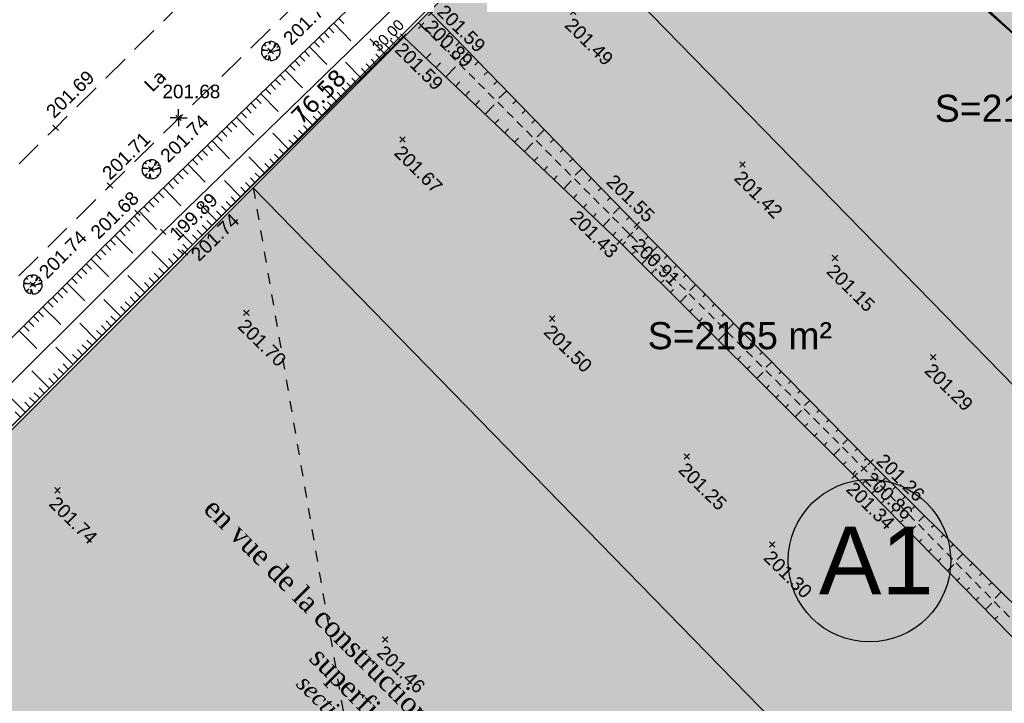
# Model space of a CAD drawing. Extents: x 1616800 to 1632437, y 2248456 to 2251974.
# Tile 50 of 256: x 1617494 to 1617567, y 2251628 to 2251679. Entities that reach past the tile are written whole.
import ezdxf
from ezdxf.enums import TextEntityAlignment as Align

# ---------------------------------------------------------------- set-up
doc = ezdxf.new("R2010")
doc.units = 0
doc.header["$LTSCALE"] = 2
doc.header["$PDMODE"] = 3
doc.header["$PDSIZE"] = 0.2
for name, pattern in [('CHEMIN', [1.5, 1, -0.5]), ('CONTINU', [0]), ('FOSSE', [0.5, 0.3, -0.2]), ('Grille', [0.4, 0.2, -0.2])]:
    doc.linetypes.add(name, pattern=pattern)
doc.layers.get('0').update_dxf_attribs({"linetype": 'CONTINUOUS'})
for name, color, linetype in [('01-PAP- REVET MACROLOT', 51, 'CONTINUOUS'), ('08-PAP RESEAU TELEPHONE PROJET', 95, 'CONTINUOUS'), ('PARC_COTATIONS', 5, 'CONTINUOUS'), ('PARC_SUPEFICIES', 7, 'CONTINUOUS'), ('PARC_TEXTE', 7, 'CONTINUOUS'), ('PROJ Subdi macrolot A', 1, 'CONTINUOUS'), ('X-PTS TOPO-TEXTE TOPOALT', 8, 'CONTINUOUS'), ('X-PTS TOPO-TOPOPOINT', 8, 'CONTINUOUS'), ('Y - FDP TOPO-COTATION', 8, 'CONTINUOUS'), ('Y - FDP TOPO-LIMITES', 8, 'CONTINUOUS'), ('Y - FDP TOPO-LIMITES_ 09119', 8, 'CONTINUOUS'), ('Y - FDP TOPO-LOT COTATION', 8, 'CONTINUOUS'), ('Y-FDP TOPO-TOP_AXE_FOSSE', 8, 'CONTINUOUS'), ('Y-FDP TOPO-TOP_BARBULE', 8, 'CONTINUOUS'), ('Y-FDP TOPO-TOP_BORNE', 8, 'CONTINUOUS'), ('Y-FDP TOPO-TOP_TALUS', 8, 'CONTINUOUS'), ('Y-FDP TOPO-TOP_VEGETATION_symb', 8, 'CONTINUOUS'), ('Y-FDP TOPO-TOP_VOIRIE', 8, 'CHEMIN')]:
    doc.layers.add(name, color=color, linetype=linetype)
doc.styles.add('Arial 1.5', font='arial.ttf', dxfattribs={"width": 0.99, "height": 0.75})
doc.styles.add('ITALIC', font='timesi.ttf')
doc.styles.get("Standard").update_dxf_attribs({"font": 'arial.ttf'})
doc.styles.add('TIME', font='times.ttf')
doc.styles.add('Verdana 2.0', font='verdana.ttf', dxfattribs={"width": 0.99, "height": 2})

# ---------------------------------------------------------------- blocks, each defined once
blk = doc.blocks.new('TCPOINT')
at = {"color": 0}
blk.add_point((0, 0), dxfattribs=at)
at = {"layer": 'X-PTS TOPO-TEXTE TOPOALT'}
blk.add_attdef('ALT', text='', height=0.75, dxfattribs=at).set_placement((0.25, -0.25), align=Align.TOP_LEFT)
blk = doc.blocks.new('TCPOINT_2')
at = {"color": 0}
blk.add_point((0, 0), dxfattribs=at)
at = {"layer": 'X-PTS TOPO-TEXTE TOPOALT'}
blk.add_attdef('ALT', (0.25, 0.25), '', height=0.75, dxfattribs=at)
blk = doc.blocks.new('arbre1')
at = {"linetype": 'CONTINU'}
for p, q in [((-0.218, 0.045), (-0.682, 0.034)), ((-0.682, 0.034), (-0.68, -0.059)), ((-0.626, 0.283), (-0.669, 0.142)), ((-0.669, 0.142), (-0.218, 0.045)), ((-0.597, 0.345), (-0.626, 0.283)), ((-0.537, 0.44), (-0.597, 0.345)), ((-0.522, 0.455), (-0.537, 0.44)), ((-0.507, 0.471), (-0.522, 0.455)), ((-0.365, 0.366), (-0.507, 0.471)), ((-0.462, 0.519), (-0.477, 0.503)), ((-0.477, 0.503), (-0.365, 0.366)), ((-0.447, 0.535), (-0.462, 0.519)), ((-0.356, 0.599), (-0.447, 0.535)), ((-0.294, 0.631), (-0.356, 0.599)), ((-0.125, 0.682), (-0.294, 0.631)), ((-0.075, 0.513), (-0.125, 0.682)), ((-0.049, 0.699), (-0.075, 0.513)), ((0.044, 0.701), (-0.049, 0.699)), ((0.075, 0.702), (0.044, 0.701)), ((0.153, 0.688), (0.075, 0.702)), ((0.293, 0.645), (0.153, 0.688)), ((0.186, -0.038), (0.691, 0.175)), ((0.709, 0.067), (0.186, -0.038)), ((0.24, 0.273), (0.356, 0.616)), ((0.434, 0.571), (0.24, 0.273)), ((0.356, 0.616), (0.293, 0.645)), ((0.482, 0.526), (0.434, 0.571)), ((0.457, 0.278), (0.593, 0.39)), ((0.642, 0.313), (0.457, 0.278)), ((0.498, 0.511), (0.482, 0.526)), ((0.513, 0.496), (0.498, 0.511)), ((0.498, 0.511), (0.498, 0.511)), ((0.529, 0.481), (0.513, 0.496)), ((0.593, 0.39), (0.529, 0.481)), ((0.691, 0.175), (0.642, 0.313)), ((0.712, -0.025), (0.709, 0.067)), ((-0.68, -0.059), (-0.679, -0.09)), ((-0.679, -0.09), (-0.662, -0.167)), ((-0.662, -0.167), (-0.612, -0.305)), ((-0.612, -0.305), (-0.58, -0.366)), ((-0.58, -0.366), (-0.516, -0.457)), ((-0.516, -0.457), (-0.5, -0.472)), ((-0.5, -0.472), (-0.484, -0.488)), ((-0.484, -0.488), (-0.287, -0.313)), ((-0.287, -0.313), (-0.452, -0.518)), ((-0.452, -0.518), (-0.436, -0.533)), ((-0.436, -0.533), (-0.421, -0.548)), ((-0.421, -0.548), (-0.326, -0.607)), ((-0.326, -0.607), (-0.264, -0.637)), ((-0.264, -0.637), (-0.123, -0.68)), ((-0.123, -0.68), (-0.101, -0.339)), ((-0.101, -0.339), (-0.015, -0.693)), ((-0.015, -0.693), (0.078, -0.691)), ((0.078, -0.691), (0.109, -0.69)), ((0.109, -0.69), (0.186, -0.672)), ((0.186, -0.672), (0.324, -0.623)), ((0.324, -0.623), (0.385, -0.59)), ((0.385, -0.59), (0.476, -0.526)), ((0.506, -0.494), (0.442, -0.403)), ((0.442, -0.403), (0.537, -0.463)), ((0.476, -0.526), (0.491, -0.51)), ((0.491, -0.51), (0.506, -0.494)), ((0.537, -0.463), (0.552, -0.447)), ((0.552, -0.447), (0.567, -0.431)), ((0.567, -0.431), (0.626, -0.337)), ((0.626, -0.337), (0.656, -0.274)), ((0.656, -0.274), (0.699, -0.134)), ((0.699, -0.134), (0.712, -0.056)), ((0.712, -0.056), (0.712, -0.025))]:
    blk.add_line(p, q, dxfattribs=at)
blk.add_circle((0, 0), 0.1, dxfattribs=at)
blk = doc.blocks.new('T007')
at = {"color": 0}
for p, q in [((-0.125, 0), (-0.625, 0)), ((0, 0.125), (0, 0.625)), ((0, 0), (0, 0)), ((0.125, 0), (0.625, 0)), ((0, -0.125), (0, -0.625))]:
    blk.add_line(p, q, dxfattribs=at)

msp = doc.modelspace()

# ---------------------------------------------------------------- hatches: boundary and pattern name
at = {"layer": '01-PAP- REVET MACROLOT'}
h = msp.add_hatch(color=256, dxfattribs=at)
h.dxf.hatch_style = 1
h.paths.add_polyline_path([(1617553.9519, 2251708.5749), (1617532.7557, 2251687.3408), (1617583.2707, 2251635.5391), (1617604.7493, 2251656.4836)])
h = msp.add_hatch(color=256, dxfattribs=at)
h.dxf.hatch_style = 1
h.paths.add_polyline_path([(1617532.7557, 2251687.3408), (1617511.5596, 2251666.1067), (1617561.7921, 2251614.5947), (1617583.2707, 2251635.5391)])
h = msp.add_hatch(color=256, dxfattribs=at)
h.dxf.hatch_style = 1
h.paths.add_polyline_path([(1617511.5596, 2251666.1067), (1617561.7921, 2251614.5947), (1617535.5709, 2251589.0256), (1617524.9968, 2251587.9332), (1617522.7984, 2251590.1116), (1617489.8856, 2251622.7153), (1617490.6635, 2251645.1733)])

# ---------------------------------------------------------------- linework, layer by layer
at = {"layer": 'PARC_COTATIONS', "linetype": 'Grille', "ltscale": 2}
msp.add_line((1617511.5596, 2251666.1067), (1617524.9968, 2251587.9332), dxfattribs=at)
at = {"layer": 'PARC_SUPEFICIES', "flags": 128}
msp.add_lwpolyline([(1617511.5596, 2251666.1067), (1617561.7921, 2251614.5947), (1617535.5709, 2251589.0256), (1617524.9968, 2251587.9332), (1617522.7984, 2251590.1116), (1617489.8856, 2251622.7153), (1617490.6635, 2251645.1733)], close=True, dxfattribs=at)
at = {"layer": 'PROJ Subdi macrolot A', "flags": 128}
for points in [[(1617553.9519, 2251708.5749), (1617532.7557, 2251687.3408), (1617583.2707, 2251635.5391), (1617604.7493, 2251656.4836)], [(1617532.7557, 2251687.3408), (1617511.5596, 2251666.1067), (1617561.7921, 2251614.5947), (1617583.2707, 2251635.5391)]]:
    msp.add_lwpolyline(points, close=True, dxfattribs=at)
for points in [[(1617532.7557, 2251687.3408), (1617583.2704, 2251635.5395)], [(1617511.5596, 2251666.1067), (1617561.7921, 2251614.5947)]]:
    msp.add_lwpolyline(points, dxfattribs=at)
at = {"layer": 'PROJ Subdi macrolot A'}
msp.add_circle((1617557.0545, 2251638.5608), 6, dxfattribs=at)
at = {"layer": 'Y - FDP TOPO-LIMITES', "flags": 128}
msp.add_lwpolyline([(1617679.738, 2251574.4653), (1617544.2252, 2251699.1484)], dxfattribs=at)
at = {"layer": 'Y - FDP TOPO-LIMITES_ 09119', "flags": 128}
for points in [[(1617544.2252, 2251699.1484), (1617490.1496, 2251644.922), (1617490.5111, 2251622.1059), (1617612.2487, 2251501.4729), (1617679.738, 2251574.4653)], [(1617612.2487, 2251501.4729), (1617605.2296, 2251508.4284), (1617490.5111, 2251622.1059), (1617490.1496, 2251644.922), (1617544.2252, 2251699.1484), (1617679.738, 2251574.4653)]]:
    msp.add_lwpolyline(points, close=True, dxfattribs=at)
at = {"layer": 'Y-FDP TOPO-TOP_AXE_FOSSE', "flags": 128}
msp.add_lwpolyline([(1617487.4482, 2251629.1227), (1617488.3132, 2251646.3645), (1617504.911, 2251662.8578), (1617521.18, 2251678.6633), (1617523.1031, 2251680.5656), (1617526.442, 2251683.9646), (1617535.3536, 2251692.8786), (1617539.9228, 2251697.2715), (1617554.2215, 2251711.6097), (1617557.1309, 2251715.105)], dxfattribs=at)
at = {"layer": 'Y-FDP TOPO-TOP_AXE_FOSSE', "linetype": 'FOSSE', "flags": 128}
msp.add_lwpolyline([(1617523.9581, 2251678.0882), (1617539.3976, 2251662.6426), (1617556.6321, 2251645.3811), (1617573.9305, 2251627.7241), (1617604.7563, 2251596.6973), (1617620.0602, 2251580.9138), (1617636.9683, 2251564.3888), (1617652.1469, 2251549.6133), (1617658.9679, 2251542.1924)], dxfattribs=at)
at = {"layer": 'Y-FDP TOPO-TOP_BARBULE'}
for p, q in [((1617517.496, 2251678.2923), (1617518.7765, 2251676.9699)), ((1617517.8552, 2251678.6401), (1617518.2392, 2251678.2435)), ((1617516.4184, 2251677.2488), (1617516.803, 2251676.8517)), ((1617516.7776, 2251677.5966), (1617517.162, 2251677.1996)), ((1617517.1368, 2251677.9444), (1617517.5211, 2251677.5476)), ((1617522.3758, 2251677.0312), (1617522.0376, 2251677.3732)), ((1617526.0947, 2251677.5827), (1617525.8188, 2251677.3148)), ((1617515.7, 2251676.5532), (1617516.9828, 2251675.2284)), ((1617516.0592, 2251676.901), (1617516.4439, 2251676.5037)), ((1617521.3091, 2251675.9765), (1617520.1745, 2251677.124)), ((1617521.6647, 2251676.3281), (1617521.325, 2251676.6716)), ((1617522.0202, 2251676.6796), (1617521.6813, 2251677.0224)), ((1617526.7914, 2251676.8654), (1617526.5189, 2251676.6008)), ((1617514.9816, 2251675.8576), (1617515.3667, 2251675.4599)), ((1617515.3408, 2251676.2054), (1617515.7258, 2251675.8078)), ((1617520.9536, 2251675.625), (1617520.6124, 2251675.97)), ((1617524.3341, 2251675.6832), (1617524.6634, 2251676.03)), ((1617527.4881, 2251676.148), (1617526.8828, 2251675.5602)), ((1617514.2632, 2251675.162), (1617514.6486, 2251674.764)), ((1617514.6224, 2251675.5098), (1617515.0076, 2251675.1119)), ((1617519.5314, 2251674.2188), (1617518.3844, 2251675.3788)), ((1617520.2425, 2251674.9219), (1617519.8999, 2251675.2684)), ((1617520.598, 2251675.2734), (1617520.2561, 2251675.6192)), ((1617525.0591, 2251674.9945), (1617525.3826, 2251675.335)), ((1617528.1848, 2251675.4306), (1617527.9192, 2251675.1727)), ((1617513.5448, 2251674.4663), (1617513.9304, 2251674.068)), ((1617513.904, 2251674.8142), (1617515.1891, 2251673.487)), ((1617519.8869, 2251674.5703), (1617519.5436, 2251674.9176)), ((1617525.7842, 2251674.3058), (1617526.4985, 2251675.0579)), ((1617528.8815, 2251674.7133), (1617528.6194, 2251674.4587)), ((1617512.8264, 2251673.7707), (1617513.2123, 2251673.3721)), ((1617513.1856, 2251674.1185), (1617513.5714, 2251673.7201)), ((1617517.7536, 2251672.4611), (1617516.5943, 2251673.6336)), ((1617518.8203, 2251673.5157), (1617518.4747, 2251673.8652)), ((1617519.1758, 2251673.8672), (1617518.831, 2251674.216)), ((1617526.5092, 2251673.6171), (1617526.8208, 2251673.9451)), ((1617529.5782, 2251673.9959), (1617529.3195, 2251673.7447)), ((1617512.108, 2251673.0751), (1617513.3954, 2251671.7455)), ((1617512.4672, 2251673.4229), (1617512.8532, 2251673.0242)), ((1617518.1092, 2251672.8126), (1617517.7621, 2251673.1636)), ((1617518.4647, 2251673.1642), (1617518.1184, 2251673.5144)), ((1617527.2343, 2251672.9284), (1617527.5399, 2251673.2502)), ((1617530.2749, 2251673.2785), (1617529.7006, 2251672.7208)), ((1617511.3896, 2251672.3795), (1617511.7761, 2251671.9803)), ((1617511.7488, 2251672.7273), (1617512.1351, 2251672.3283)), ((1617517.398, 2251672.1095), (1617517.0495, 2251672.462)), ((1617527.9594, 2251672.2397), (1617528.259, 2251672.5552)), ((1617528.6844, 2251671.5511), (1617529.3452, 2251672.2467)), ((1617530.9716, 2251672.5611), (1617530.7198, 2251672.3166)), ((1617510.6711, 2251671.6839), (1617511.0579, 2251671.2844)), ((1617511.0303, 2251672.0317), (1617511.417, 2251671.6324)), ((1617515.9758, 2251670.7033), (1617514.8042, 2251671.8883)), ((1617516.6869, 2251671.4064), (1617516.3369, 2251671.7604)), ((1617517.0425, 2251671.758), (1617516.6932, 2251672.1112)), ((1617531.6683, 2251671.8438), (1617531.42, 2251671.6026)), ((1617509.9527, 2251670.9882), (1617510.3398, 2251670.5885)), ((1617510.3119, 2251671.3361), (1617511.6016, 2251670.0041)), ((1617515.6203, 2251670.3518), (1617515.2681, 2251670.708)), ((1617516.3314, 2251671.0549), (1617515.9806, 2251671.4096)), ((1617529.4095, 2251670.8624), (1617529.6972, 2251671.1653)), ((1617532.365, 2251671.1264), (1617532.1201, 2251670.8886)), ((1617509.2343, 2251670.2926), (1617509.6217, 2251669.8926)), ((1617509.5935, 2251670.6404), (1617509.9807, 2251670.2406)), ((1617514.1981, 2251668.9456), (1617513.0141, 2251670.1431)), ((1617514.9092, 2251669.6487), (1617514.5555, 2251670.0065)), ((1617515.2647, 2251670.0003), (1617514.9118, 2251670.3573)), ((1617530.1345, 2251670.1737), (1617530.4163, 2251670.4703)), ((1617533.0617, 2251670.409), (1617532.5184, 2251669.8815)), ((1617508.1567, 2251669.2492), (1617508.5445, 2251668.8487)), ((1617508.5159, 2251669.597), (1617509.8079, 2251668.2627)), ((1617508.8751, 2251669.9448), (1617509.2626, 2251669.5447)), ((1617514.5536, 2251669.2972), (1617514.1992, 2251669.6557)), ((1617530.8596, 2251669.485), (1617531.1354, 2251669.7754)), ((1617531.5847, 2251668.7963), (1617532.1919, 2251669.4356)), ((1617533.7584, 2251669.6916), (1617533.5204, 2251669.4605)), ((1617507.4383, 2251668.5536), (1617507.8263, 2251668.1528)), ((1617507.7975, 2251668.9014), (1617508.1854, 2251668.5008)), ((1617513.487, 2251668.2425), (1617513.1303, 2251668.6033)), ((1617513.8425, 2251668.5941), (1617513.4866, 2251668.9541)), ((1617534.4551, 2251668.9743), (1617534.2205, 2251668.7465)), ((1617506.7199, 2251667.858), (1617508.0142, 2251666.5212)), ((1617507.0791, 2251668.2058), (1617507.4673, 2251667.8049)), ((1617512.4203, 2251667.1879), (1617511.224, 2251668.3979)), ((1617512.7759, 2251667.5394), (1617512.4177, 2251667.9017)), ((1617513.1314, 2251667.891), (1617512.774, 2251668.2525)), ((1617532.3097, 2251668.1076), (1617532.5737, 2251668.3855)), ((1617535.1518, 2251668.2569), (1617534.9207, 2251668.0325)), ((1617506.0015, 2251667.1623), (1617506.3901, 2251666.761)), ((1617506.3607, 2251667.5102), (1617506.7491, 2251667.109)), ((1617512.0648, 2251666.8363), (1617511.7051, 2251667.2001)), ((1617533.0348, 2251667.4189), (1617533.2928, 2251667.6905)), ((1617535.8485, 2251667.5395), (1617535.3363, 2251667.0421)), ((1617505.2831, 2251666.4667), (1617505.6719, 2251666.0651)), ((1617505.6423, 2251666.8145), (1617506.031, 2251666.4131)), ((1617510.6426, 2251665.4302), (1617509.4339, 2251666.6527)), ((1617511.3537, 2251666.1333), (1617510.9926, 2251666.4985)), ((1617511.7092, 2251666.4848), (1617511.3489, 2251666.8493)), ((1617533.7599, 2251666.7302), (1617534.0119, 2251666.9955)), ((1617534.4849, 2251666.0415), (1617535.0386, 2251666.6244)), ((1617536.5452, 2251666.8222), (1617536.321, 2251666.6044)), ((1617504.5647, 2251665.7711), (1617504.9538, 2251665.3692)), ((1617504.9239, 2251666.1189), (1617506.2205, 2251664.7798)), ((1617510.9981, 2251665.7817), (1617510.6363, 2251666.1477)), ((1617537.2419, 2251666.1048), (1617537.0211, 2251665.8904)), ((1617503.8462, 2251665.0755), (1617504.2357, 2251664.6733)), ((1617504.2054, 2251665.4233), (1617504.5947, 2251665.0213)), ((1617508.8648, 2251663.6724), (1617507.6438, 2251664.9074)), ((1617509.9315, 2251664.7271), (1617509.5674, 2251665.0953)), ((1617510.287, 2251665.0786), (1617509.9237, 2251665.4461)), ((1617535.21, 2251665.3528), (1617535.4501, 2251665.6056)), ((1617535.935, 2251664.6641), (1617536.1692, 2251664.9107)), ((1617537.9386, 2251665.3874), (1617537.7213, 2251665.1764)), ((1617503.1278, 2251664.3799), (1617504.4282, 2251663.0369)), ((1617503.487, 2251664.7277), (1617503.8766, 2251664.3254)), ((1617509.2204, 2251664.024), (1617508.8548, 2251664.3937)), ((1617509.5759, 2251664.3755), (1617509.2111, 2251664.7445)), ((1617536.6601, 2251663.9754), (1617536.8883, 2251664.2157)), ((1617538.6353, 2251664.67), (1617538.1541, 2251664.2028)), ((1617502.4173, 2251663.6762), (1617502.8131, 2251663.2784)), ((1617502.7718, 2251664.0288), (1617503.1676, 2251663.6309)), ((1617508.5093, 2251663.3209), (1617508.1422, 2251663.6921)), ((1617537.3852, 2251663.2868), (1617537.8853, 2251663.8132)), ((1617539.332, 2251663.9527), (1617539.1216, 2251663.7483)), ((1617501.7084, 2251662.9709), (1617502.1041, 2251662.5732)), ((1617502.0629, 2251663.3235), (1617502.4586, 2251662.9258)), ((1617507.0871, 2251661.9147), (1617505.8537, 2251663.1622)), ((1617507.7982, 2251662.6178), (1617507.4296, 2251662.9906)), ((1617508.1537, 2251662.9694), (1617507.7859, 2251663.3413)), ((1617538.1102, 2251662.5981), (1617538.3265, 2251662.8258)), ((1617540.0296, 2251663.2362), (1617539.8236, 2251663.0336)), ((1617500.9995, 2251662.2656), (1617501.3951, 2251661.868)), ((1617501.3539, 2251662.6183), (1617502.6727, 2251661.2927)), ((1617507.4426, 2251662.2663), (1617507.0734, 2251662.6398)), ((1617538.8301, 2251661.904), (1617539.0473, 2251662.1221)), ((1617540.7308, 2251662.5233), (1617540.5267, 2251662.3224)), ((1617500.2905, 2251661.5604), (1617500.686, 2251661.1628)), ((1617500.645, 2251661.913), (1617501.0405, 2251661.5154)), ((1617505.3173, 2251660.149), (1617504.067, 2251661.3967)), ((1617506.3768, 2251661.2108), (1617506.0028, 2251661.584)), ((1617506.7315, 2251661.5632), (1617506.3608, 2251661.9382)), ((1617539.5385, 2251661.1982), (1617539.7551, 2251661.4157)), ((1617541.4321, 2251661.8104), (1617540.9767, 2251661.3624)), ((1617499.5816, 2251660.8551), (1617500.8996, 2251659.5303)), ((1617499.9361, 2251661.2077), (1617500.3315, 2251660.8102)), ((1617505.6704, 2251660.503), (1617505.2957, 2251660.8769)), ((1617506.0236, 2251660.8569), (1617505.6493, 2251661.2305)), ((1617540.2469, 2251660.4924), (1617540.7329, 2251660.9803)), ((1617542.1334, 2251661.0975), (1617541.9327, 2251660.9001)), ((1617498.8727, 2251660.1498), (1617499.268, 2251659.7525)), ((1617499.2271, 2251660.5024), (1617499.6225, 2251660.1051)), ((1617504.6109, 2251659.4412), (1617504.2351, 2251659.8162)), ((1617504.9641, 2251659.7951), (1617504.5886, 2251660.1698)), ((1617540.9554, 2251659.7866), (1617541.1707, 2251660.0028)), ((1617542.8346, 2251660.3846), (1617542.6358, 2251660.1889)), ((1617497.8093, 2251659.0919), (1617499.1264, 2251657.7679)), ((1617498.1637, 2251659.4445), (1617498.5589, 2251659.0473)), ((1617498.5182, 2251659.7972), (1617498.9134, 2251659.3999)), ((1617503.5513, 2251658.3794), (1617502.2951, 2251659.633)), ((1617503.9045, 2251658.7333), (1617503.528, 2251659.1091)), ((1617504.2577, 2251659.0873), (1617503.8816, 2251659.4626)), ((1617541.6638, 2251659.0809), (1617541.8786, 2251659.2964)), ((1617543.5359, 2251659.6717), (1617543.3388, 2251659.4778)), ((1617497.1003, 2251658.3866), (1617497.4954, 2251657.9895)), ((1617497.4548, 2251658.7393), (1617497.8499, 2251658.3421)), ((1617503.1982, 2251658.0255), (1617502.8209, 2251658.4019)), ((1617542.3722, 2251658.3751), (1617542.5864, 2251658.59)), ((1617544.2372, 2251658.9588), (1617543.7977, 2251658.5264)), ((1617496.3914, 2251657.6814), (1617496.7863, 2251657.2843)), ((1617496.7459, 2251658.034), (1617497.1409, 2251657.6369)), ((1617501.7854, 2251656.6098), (1617500.5233, 2251657.8693)), ((1617502.4918, 2251657.3176), (1617502.1139, 2251657.6948)), ((1617502.845, 2251657.6716), (1617502.4674, 2251658.0484)), ((1617543.0807, 2251657.6693), (1617543.5611, 2251658.1515)), ((1617544.9384, 2251658.2459), (1617544.7449, 2251658.0555)), ((1617495.6825, 2251656.9761), (1617496.0773, 2251656.5792)), ((1617496.0369, 2251657.3287), (1617497.3533, 2251656.0055)), ((1617502.1386, 2251656.9637), (1617501.7603, 2251657.3412)), ((1617543.7891, 2251656.9635), (1617544.002, 2251657.1772)), ((1617545.6397, 2251657.533), (1617545.4479, 2251657.3443)), ((1617494.9735, 2251656.2708), (1617495.3683, 2251655.874)), ((1617495.328, 2251656.6234), (1617495.7228, 2251656.2266)), ((1617501.0791, 2251655.9019), (1617500.6997, 2251656.2805)), ((1617501.4323, 2251656.2559), (1617501.0532, 2251656.6341)), ((1617544.4975, 2251656.2577), (1617544.7098, 2251656.4708)), ((1617546.341, 2251656.8201), (1617546.151, 2251656.6331)), ((1617494.2646, 2251655.5655), (1617495.5801, 2251654.2431)), ((1617494.6191, 2251655.9182), (1617495.0138, 2251655.5214)), ((1617500.0195, 2251654.8402), (1617498.7514, 2251656.1056)), ((1617500.3727, 2251655.1941), (1617499.9926, 2251655.5734)), ((1617500.7259, 2251655.548), (1617500.3462, 2251655.9269)), ((1617545.206, 2251655.5519), (1617545.4176, 2251655.7644)), ((1617547.0422, 2251656.1071), (1617546.6187, 2251655.6905)), ((1617499.6663, 2251654.4863), (1617499.2855, 2251654.8662)), ((1617545.9144, 2251654.8462), (1617546.3892, 2251655.3227)), ((1617547.7435, 2251655.3942), (1617547.557, 2251655.2108)), ((1617498.2536, 2251653.0706), (1617496.9795, 2251654.342)), ((1617498.96, 2251653.7784), (1617498.5785, 2251654.1591)), ((1617499.3132, 2251654.1323), (1617498.932, 2251654.5127)), ((1617546.6228, 2251654.1404), (1617546.8332, 2251654.3515)), ((1617548.4448, 2251654.6813), (1617548.2601, 2251654.4996)), ((1617498.6068, 2251653.4245), (1617498.2249, 2251653.8055)), ((1617547.3313, 2251653.4346), (1617547.541, 2251653.6451)), ((1617549.1461, 2251653.9684), (1617548.9631, 2251653.7885)), ((1617496.4877, 2251651.3009), (1617495.2077, 2251652.5783)), ((1617497.5472, 2251652.3627), (1617497.1643, 2251652.7448)), ((1617497.9004, 2251652.7166), (1617497.5178, 2251653.0984)), ((1617548.0397, 2251652.7288), (1617548.2488, 2251652.9387)), ((1617549.8473, 2251653.2555), (1617549.4397, 2251652.8545)), ((1617550.5486, 2251652.5426), (1617550.3692, 2251652.3661)), ((1617496.8409, 2251651.6549), (1617496.4572, 2251652.0377)), ((1617497.1941, 2251652.0088), (1617496.8108, 2251652.3913)), ((1617548.7481, 2251652.023), (1617549.2173, 2251652.4939)), ((1617551.2499, 2251651.8297), (1617551.0722, 2251651.655)), ((1617496.1345, 2251650.947), (1617495.7501, 2251651.3306)), ((1617549.4566, 2251651.3172), (1617549.6645, 2251651.5259)), ((1617551.9511, 2251651.1168), (1617551.7753, 2251650.9438)), ((1617494.7218, 2251649.5313), (1617493.4358, 2251650.8146)), ((1617495.4281, 2251650.2392), (1617495.0431, 2251650.6234)), ((1617495.7813, 2251650.5931), (1617495.3966, 2251650.977)), ((1617550.165, 2251650.6114), (1617550.3723, 2251650.8195)), ((1617552.6524, 2251650.4039), (1617552.2607, 2251650.0186)), ((1617495.075, 2251649.8852), (1617494.6895, 2251650.2699)), ((1617550.8734, 2251649.9057), (1617551.0801, 2251650.1131)), ((1617551.5819, 2251649.1999), (1617552.0454, 2251649.6651)), ((1617553.3537, 2251649.691), (1617553.1813, 2251649.5215)), ((1617494.3686, 2251649.1774), (1617493.9824, 2251649.5627)), ((1617554.0549, 2251648.9781), (1617553.8844, 2251648.8103)), ((1617552.2903, 2251648.4941), (1617552.4957, 2251648.7002)), ((1617554.7562, 2251648.2652), (1617554.5874, 2251648.0992)), ((1617552.9987, 2251647.7883), (1617553.2035, 2251647.9938)), ((1617555.4575, 2251647.5523), (1617555.0817, 2251647.1826)), ((1617553.7072, 2251647.0825), (1617553.9113, 2251647.2874)), ((1617554.4156, 2251646.3767), (1617554.8735, 2251646.8363)), ((1617556.1587, 2251646.8394), (1617555.9935, 2251646.6768)), ((1617556.86, 2251646.1265), (1617556.6965, 2251645.9657)), ((1617555.124, 2251645.671), (1617555.3269, 2251645.8746)), ((1617557.5664, 2251645.4187), (1617557.4035, 2251645.2546)), ((1617555.8325, 2251644.9652), (1617556.0347, 2251645.1682)), ((1617558.2762, 2251644.7142), (1617557.9022, 2251644.3375)), ((1617556.5335, 2251644.2521), (1617556.7385, 2251644.4527)), ((1617557.2329, 2251643.5373), (1617557.6945, 2251643.989)), ((1617558.9859, 2251644.0098), (1617558.8164, 2251643.839)), ((1617559.6956, 2251643.3053), (1617559.5229, 2251643.1312)), ((1617557.9323, 2251642.8226), (1617558.1376, 2251643.0235)), ((1617560.4054, 2251642.6008), (1617560.2293, 2251642.4234)), ((1617558.6318, 2251642.1079), (1617558.8372, 2251642.3089)), ((1617561.1151, 2251641.8963), (1617560.7116, 2251641.4898)), ((1617559.3312, 2251641.3932), (1617559.5367, 2251641.5943)), ((1617560.0306, 2251640.6784), (1617560.4934, 2251641.1313)), ((1617561.8248, 2251641.1919), (1617561.6422, 2251641.0079)), ((1617562.5346, 2251640.4874), (1617562.3487, 2251640.3001)), ((1617560.73, 2251639.9637), (1617560.9358, 2251640.1651)), ((1617561.4294, 2251639.249), (1617561.6354, 2251639.4505)), ((1617563.2443, 2251639.7829), (1617563.0551, 2251639.5923)), ((1617562.1288, 2251638.5343), (1617562.3349, 2251638.7359)), ((1617563.9541, 2251639.0784), (1617563.521, 2251638.6422)), ((1617562.8282, 2251637.8195), (1617563.2923, 2251638.2736)), ((1617564.6638, 2251638.374), (1617564.468, 2251638.1768)), ((1617563.5277, 2251637.1048), (1617563.734, 2251637.3068)), ((1617565.3735, 2251637.6695), (1617565.1745, 2251637.469)), ((1617564.2271, 2251636.3901), (1617564.4336, 2251636.5922)), ((1617566.0833, 2251636.965), (1617565.881, 2251636.7612)), ((1617564.9265, 2251635.6754), (1617565.1331, 2251635.8776)), ((1617566.793, 2251636.2605), (1617566.3304, 2251635.7945)), ((1617565.6259, 2251634.9606), (1617566.0911, 2251635.4159)), ((1617566.3253, 2251634.2459), (1617566.5322, 2251634.4484))]:
    msp.add_line(p, q, dxfattribs=at)
at = {"layer": 'Y-FDP TOPO-TOP_TALUS', "flags": 128}
msp.add_lwpolyline([(1617484.9472, 2251629.135), (1617485.7185, 2251647.0635), (1617503.0097, 2251664.2655), (1617520.7982, 2251681.4897), (1617524.8679, 2251685.7073), (1617533.9597, 2251694.525), (1617538.4766, 2251698.9056), (1617552.9659, 2251713.2024), (1617556.2989, 2251716.34)], dxfattribs=at)
at = {"layer": 'Y-FDP TOPO-TOP_TALUS', "linetype": 'Continuous', "flags": 128}
for points in [[(1617524.7013, 2251679.0175), (1617539.8893, 2251663.3788), (1617557.1347, 2251645.8472), (1617574.8249, 2251628.2882), (1617606.1769, 2251597.4074), (1617621.0827, 2251582.0209), (1617637.7512, 2251565.1458), (1617652.97, 2251550.2729), (1617658.9679, 2251542.1924)], [(1617489.7587, 2251628.9269), (1617490.1503, 2251644.9503), (1617506.4993, 2251661.3335), (1617522.6399, 2251677.2924)], [(1617522.6416, 2251677.2924), (1617538.6075, 2251662.1257), (1617555.9608, 2251644.8373), (1617573.2621, 2251627.1573), (1617604.02, 2251596.003), (1617619.6798, 2251580.4797), (1617636.255, 2251563.8373), (1617651.4244, 2251548.8978), (1617658.9679, 2251542.1924)]]:
    msp.add_lwpolyline(points, dxfattribs=at)
at = {"layer": 'Y-FDP TOPO-TOP_VOIRIE', "linetype": 'CHEMIN', "flags": 128}
msp.add_lwpolyline([(1617455.7998, 2251630.002), (1617466.2099, 2251639.6879), (1617478.8618, 2251652.7226), (1617496.975, 2251670.5493), (1617514.3815, 2251687.7734), (1617518.3993, 2251691.7593)], dxfattribs=at)
msp.add_lwpolyline([(1617618.7911, 2251489.3722), (1617602.275, 2251506.0351), (1617585.7484, 2251522.5021), (1617569.3154, 2251538.7814), (1617552.39, 2251555.6645), (1617534.7083, 2251573.2884), (1617516.9504, 2251590.892), (1617500.399, 2251607.3822), (1617484.9516, 2251622.7088), (1617481.2516, 2251626.8765), (1617480.6249, 2251627.7013, -0.0747472), (1617478.5257, 2251631.5395, -0.0959879), (1617477.9815, 2251634.9149, -0.0389197), (1617478.4437, 2251639.1266, -0.0394176), (1617479.5431, 2251643.1631, -0.0580442), (1617480.7215, 2251645.5375, -0.0416995), (1617482.98, 2251648.4477), (1617482.98, 2251648.4477), (1617500.9861, 2251666.2722), (1617518.5683, 2251683.4499), (1617522.7322, 2251687.5653)], format="xyb", dxfattribs=at)

# ---------------------------------------------------------------- block references
at = {"layer": 'X-PTS TOPO-TOPOPOINT'}
ref = msp.add_blockref('TCPOINT', (1617512.8477, 2251676.213, 201.77), dxfattribs=dict(at, rotation=44.1445198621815))
ref.add_attrib('ALT', '201.77', dxfattribs={"layer": 'X-PTS TOPO-TEXTE TOPOALT', "height": 1, "rotation": 44.14452}).set_placement((1617513.6682, 2251677.2968, 201.77), align=Align.TOP_LEFT)
ref = msp.add_blockref('TCPOINT_2', (1617524.703, 2251679.0175, 201.59), dxfattribs=dict(at, rotation=315.4246412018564))
ref.add_attrib('ALT', '201.59', (1617525.0566, 2251679.0201, 201.59), dxfattribs={"layer": 'X-PTS TOPO-TEXTE TOPOALT', "height": 1, "rotation": 315.424641})
ref = msp.add_blockref('TCPOINT', (1617535.1887, 2251679.1159, 201.49), dxfattribs=dict(at, rotation=315.4246393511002))
ref.add_attrib('ALT', '201.49', dxfattribs={"layer": 'X-PTS TOPO-TEXTE TOPOALT', "height": 1, "rotation": 315.424639}).set_placement((1617535.1913, 2251678.7624, 201.49), align=Align.TOP_LEFT)
ref = msp.add_blockref('TCPOINT', (1617523.9598, 2251678.0882, 200.89), dxfattribs=dict(at, rotation=315.4246412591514))
ref.add_attrib('ALT', '200.89', dxfattribs={"layer": 'X-PTS TOPO-TEXTE TOPOALT', "height": 1, "rotation": 315.424641}).set_placement((1617524.8397, 2251678.6251, 200.89), align=Align.TOP_LEFT)
ref = msp.add_blockref('TCPOINT', (1617522.6416, 2251677.2924, 201.59), dxfattribs=dict(at, rotation=315.4246415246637))
ref.add_attrib('ALT', '201.59', dxfattribs={"layer": 'X-PTS TOPO-TEXTE TOPOALT', "height": 1, "rotation": 315.424641}).set_placement((1617522.6442, 2251676.9388, 201.59), align=Align.TOP_LEFT)
ref = msp.add_blockref('TCPOINT', (1617496.9767, 2251670.5493, 201.69), dxfattribs=dict(at, rotation=44.1037981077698))
ref.add_attrib('ALT', '201.69', dxfattribs={"layer": 'X-PTS TOPO-TEXTE TOPOALT', "height": 1, "rotation": 44.103798}).set_placement((1617496.1591, 2251671.8969, 201.69), align=Align.TOP_LEFT)
ref = msp.add_blockref('TCPOINT', (1617506.0506, 2251671.2835, 201.68), dxfattribs=at)
ref.add_attrib('ALT', '201.68', dxfattribs={"layer": 'X-PTS TOPO-TEXTE TOPOALT', "height": 1, "rotation": 0}).set_placement((1617504.8606, 2251673.7278, 201.68), align=Align.TOP_LEFT)
ref = msp.add_blockref('TCPOINT', (1617504.0287, 2251667.4792, 201.74), dxfattribs=dict(at, rotation=44.10379700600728))
ref.add_attrib('ALT', '201.74', dxfattribs={"layer": 'X-PTS TOPO-TEXTE TOPOALT', "height": 1, "rotation": 44.103797}).set_placement((1617504.5965, 2251668.6267, 201.74), align=Align.TOP_LEFT)
ref = msp.add_blockref('TCPOINT_2', (1617500.9878, 2251666.2722, 201.71), dxfattribs=dict(at, rotation=44.10379733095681))
ref.add_attrib('ALT', '201.71', (1617500.9934, 2251666.6257, 201.71), dxfattribs={"layer": 'X-PTS TOPO-TEXTE TOPOALT', "height": 1, "rotation": 44.103797})
ref = msp.add_blockref('TCPOINT', (1617522.5899, 2251669.6796, 201.67), dxfattribs=dict(at, rotation=315.4246416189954))
ref.add_attrib('ALT', '201.67', dxfattribs={"layer": 'X-PTS TOPO-TEXTE TOPOALT', "height": 1, "rotation": 315.424642}).set_placement((1617522.5925, 2251669.326, 201.67), align=Align.TOP_LEFT)
ref = msp.add_blockref('TCPOINT', (1617547.6886, 2251667.8226, 201.42), dxfattribs=dict(at, rotation=315.4246372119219))
ref.add_attrib('ALT', '201.42', dxfattribs={"layer": 'X-PTS TOPO-TEXTE TOPOALT', "height": 1, "rotation": 315.424637}).set_placement((1617547.6913, 2251667.469, 201.42), align=Align.TOP_LEFT)
ref = msp.add_blockref('TCPOINT_2', (1617539.8909, 2251663.3789, 201.55), dxfattribs=dict(at, rotation=315.4246384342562))
ref.add_attrib('ALT', '201.55', (1617537.56, 2251666.4758, 201.55), dxfattribs={"layer": 'X-PTS TOPO-TEXTE TOPOALT', "height": 1, "rotation": 315.424639})
ref = msp.add_blockref('TCPOINT_2', (1617503.0114, 2251664.2655, 201.68), dxfattribs=dict(at, rotation=44.10379697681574))
ref.add_attrib('ALT', '201.68', (1617500.1453, 2251662.2559, 201.68), dxfattribs={"layer": 'X-PTS TOPO-TEXTE TOPOALT', "height": 1, "rotation": 44.103798})
ref = msp.add_blockref('TCPOINT', (1617504.9126, 2251662.8578, 199.89), dxfattribs=dict(at, rotation=44.10379682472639))
ref.add_attrib('ALT', '199.89', dxfattribs={"layer": 'X-PTS TOPO-TEXTE TOPOALT', "height": 1, "rotation": 44.103797}).set_placement((1617505.2662, 2251662.8523, 199.89), align=Align.TOP_LEFT)
ref = msp.add_blockref('TCPOINT', (1617538.6092, 2251662.1257, 201.43), dxfattribs=dict(at, rotation=315.4246388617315))
ref.add_attrib('ALT', '201.43', dxfattribs={"layer": 'X-PTS TOPO-TEXTE TOPOALT', "height": 1, "rotation": 315.424639}).set_placement((1617535.5586, 2251664.5465, 201.43), align=Align.TOP_LEFT)
ref = msp.add_blockref('TCPOINT', (1617506.501, 2251661.3335, 201.74), dxfattribs=dict(at, rotation=44.10379632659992))
ref.add_attrib('ALT', '201.74', dxfattribs={"layer": 'X-PTS TOPO-TEXTE TOPOALT', "height": 1, "rotation": 44.103796}).set_placement((1617506.8545, 2251661.328, 201.74), align=Align.TOP_LEFT)
ref = msp.add_blockref('TCPOINT', (1617495.2769, 2251658.9631, 201.74), dxfattribs=dict(at, rotation=44.91698572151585))
ref.add_attrib('ALT', '201.74', dxfattribs={"layer": 'X-PTS TOPO-TEXTE TOPOALT', "height": 1, "rotation": 44.916986}).set_placement((1617495.6391, 2251660.0291, 201.74), align=Align.TOP_LEFT)
ref = msp.add_blockref('TCPOINT', (1617539.3992, 2251662.6426, 200.91), dxfattribs=dict(at, rotation=315.4246386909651))
ref.add_attrib('ALT', '200.91', dxfattribs={"layer": 'X-PTS TOPO-TEXTE TOPOALT', "height": 1, "rotation": 315.424638}).set_placement((1617540.131, 2251662.4945, 200.91), align=Align.TOP_LEFT)
ref = msp.add_blockref('TCPOINT', (1617554.5156, 2251660.9256, 201.15), dxfattribs=dict(at, rotation=315.4246360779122))
ref.add_attrib('ALT', '201.15', dxfattribs={"layer": 'X-PTS TOPO-TEXTE TOPOALT', "height": 1, "rotation": 315.424636}).set_placement((1617554.5182, 2251660.572, 201.15), align=Align.TOP_LEFT)
ref = msp.add_blockref('TCPOINT', (1617511.0487, 2251656.8743, 201.7), dxfattribs=dict(at, rotation=315.4246434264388))
ref.add_attrib('ALT', '201.70', dxfattribs={"layer": 'X-PTS TOPO-TEXTE TOPOALT', "height": 1, "rotation": 315.424643}).set_placement((1617511.0514, 2251656.5208, 201.7), align=Align.TOP_LEFT)
ref = msp.add_blockref('TCPOINT', (1617533.6362, 2251656.4449, 201.5), dxfattribs=dict(at, rotation=315.4246397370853))
ref.add_attrib('ALT', '201.50', dxfattribs={"layer": 'X-PTS TOPO-TEXTE TOPOALT', "height": 1, "rotation": 315.42464}).set_placement((1617533.6389, 2251656.0914, 201.5), align=Align.TOP_LEFT)
ref = msp.add_blockref('TCPOINT', (1617561.7518, 2251653.5954, 201.29), dxfattribs=dict(at, rotation=315.4246349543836))
ref.add_attrib('ALT', '201.29', dxfattribs={"layer": 'X-PTS TOPO-TEXTE TOPOALT', "height": 1, "rotation": 315.424635}).set_placement((1617561.7544, 2251653.2419, 201.29), align=Align.TOP_LEFT)
ref = msp.add_blockref('TCPOINT', (1617543.5811, 2251646.2619, 201.25), dxfattribs=dict(at, rotation=315.4246380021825))
ref.add_attrib('ALT', '201.25', dxfattribs={"layer": 'X-PTS TOPO-TEXTE TOPOALT', "height": 1, "rotation": 315.424638}).set_placement((1617543.5837, 2251645.9084, 201.25), align=Align.TOP_LEFT)
ref = msp.add_blockref('TCPOINT_2', (1617557.1364, 2251645.8473, 201.26), dxfattribs=dict(at, rotation=315.4246356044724))
ref.add_attrib('ALT', '201.26', (1617557.4899, 2251645.8499, 201.26), dxfattribs={"layer": 'X-PTS TOPO-TEXTE TOPOALT', "height": 1, "rotation": 315.424636})
ref = msp.add_blockref('TCPOINT', (1617556.6337, 2251645.3811, 200.86), dxfattribs=dict(at, rotation=315.4246357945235))
ref.add_attrib('ALT', '200.86', dxfattribs={"layer": 'X-PTS TOPO-TEXTE TOPOALT', "height": 1, "rotation": 315.424636}).set_placement((1617557.3236, 2251645.2182, 200.86), align=Align.TOP_LEFT)
ref = msp.add_blockref('TCPOINT', (1617555.9625, 2251644.8373, 201.34), dxfattribs=dict(at, rotation=315.4246358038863))
ref.add_attrib('ALT', '201.34', dxfattribs={"layer": 'X-PTS TOPO-TEXTE TOPOALT', "height": 1, "rotation": 315.424636}).set_placement((1617555.9652, 2251644.4838, 201.34), align=Align.TOP_LEFT)
ref = msp.add_blockref('TCPOINT', (1617497.1071, 2251643.7626, 201.74), dxfattribs=dict(at, rotation=315.4246458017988))
ref.add_attrib('ALT', '201.74', dxfattribs={"layer": 'X-PTS TOPO-TEXTE TOPOALT', "height": 1, "rotation": 315.424646}).set_placement((1617497.1097, 2251643.409, 201.74), align=Align.TOP_LEFT)
ref = msp.add_blockref('TCPOINT', (1617549.8732, 2251639.7692, 201.3), dxfattribs=dict(at, rotation=315.4246368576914))
ref.add_attrib('ALT', '201.30', dxfattribs={"layer": 'X-PTS TOPO-TEXTE TOPOALT', "height": 1, "rotation": 315.424637}).set_placement((1617549.8758, 2251639.4156, 201.3), align=Align.TOP_LEFT)
ref = msp.add_blockref('TCPOINT', (1617521.31, 2251632.7485, 201.46), dxfattribs=dict(at, rotation=315.4246415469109))
ref.add_attrib('ALT', '201.46', dxfattribs={"layer": 'X-PTS TOPO-TEXTE TOPOALT', "height": 1, "rotation": 315.424642}).set_placement((1617521.3127, 2251632.3949, 201.46), align=Align.TOP_LEFT)
at = {"layer": 'Y-FDP TOPO-TOP_BORNE'}
msp.add_blockref('T007', (1617506.0506, 2251671.2835, 201.34), dxfattribs=at)
at = {"layer": 'Y-FDP TOPO-TOP_VEGETATION_symb'}
for p, xscale, yscale, rotation in [((1617512.846, 2251676.213), 1.000006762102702, 1.000006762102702, 359.5530298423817), ((1617504.0287, 2251667.4792, 201.7356), 1.000006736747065, 1.000006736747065, 359.5530313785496), ((1617495.2769, 2251658.9631, 201.7359), 1.000006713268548, 1.000006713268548, 359.5530328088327)]:
    msp.add_blockref('arbre1', p, dxfattribs=dict(at, xscale=xscale, yscale=yscale, rotation=rotation))

# ---------------------------------------------------------------- texts
at = {"layer": '08-PAP RESEAU TELEPHONE PROJET', "linetype": 'CONTINU', "ltscale": 0.2, "insert": (1617562.4345, 2251698.262), "char_height": 2.5, "attachment_point": 1, "rotation": 318.437139, "bg_fill": 17, "box_fill_scale": 1.5, "bg_fill_color": 255, "bg_fill_transparency": 0}
msp.add_mtext_dynamic_manual_height_columns('FOURREAUX 3Ø42/45 EN ATTENTE TELEPHONE ET FIBRE OPTIQUE ', width=46.951018, gutter_width=12.5, heights=[0], dxfattribs=at)
at = {"layer": 'PARC_TEXTE', "style": 'TIME'}
for s, p in [("en vue de la construction  d'un bâtiment commercial", (1617525.0962, 2251626.1144)), ('superficie = 3103 m²', (1617522.8097, 2251625.1396))]:
    msp.add_text(s, height=1.5, rotation=315.102558, dxfattribs=at).set_placement(p, align=Align.MIDDLE_CENTER)
at = {"layer": 'PARC_TEXTE', "color": 44, "style": 'ITALIC'}
msp.add_text('section ZX n°590partie', height=1.25, rotation=315.102558, dxfattribs=at).set_placement((1617521.3052, 2251623.6428), align=Align.MIDDLE_CENTER)
at = {"layer": 'PROJ Subdi macrolot A', "style": 'Arial 1.5', "width": 0.99}
msp.add_text('30.00', height=0.8, rotation=45.051257, dxfattribs=at).set_placement((1617521.7941, 2251677.0866), align=Align.CENTER)
for s, height, p in [('S=2177 m²', 2, (1617568.6819, 2251671.9846)), ('S=2165 m²', 2, (1617547.4879, 2251655.1884)), ('A1', 5, (1617557.5572, 2251638.581))]:
    msp.add_text(s, height=height, dxfattribs=at).set_placement(p, align=Align.MIDDLE_CENTER)
at = {"layer": 'Y - FDP TOPO-COTATION', "style": 'Verdana 2.0', "width": 0.99}
msp.add_text('76.58', height=1.25, rotation=45.079756, dxfattribs=at).set_placement((1617516.8132, 2251672.4084), align=Align.CENTER)
at = {"layer": 'Y - FDP TOPO-LOT COTATION', "style": 'Verdana 2.0', "width": 0.99}
msp.add_text('76.58', height=1.25, rotation=45.079756, dxfattribs=at).set_placement((1617516.8132, 2251672.4084), align=Align.CENTER)
at = {"layer": 'Y-FDP TOPO-TOP_VOIRIE', "style": 'Verdana 2.0', "width": 0.99}
msp.add_text('La', height=1, rotation=44.497994, dxfattribs=at).set_placement((1617504.6666, 2251673.6754), align=Align.CENTER)

doc.saveas('drawing.dxf')
